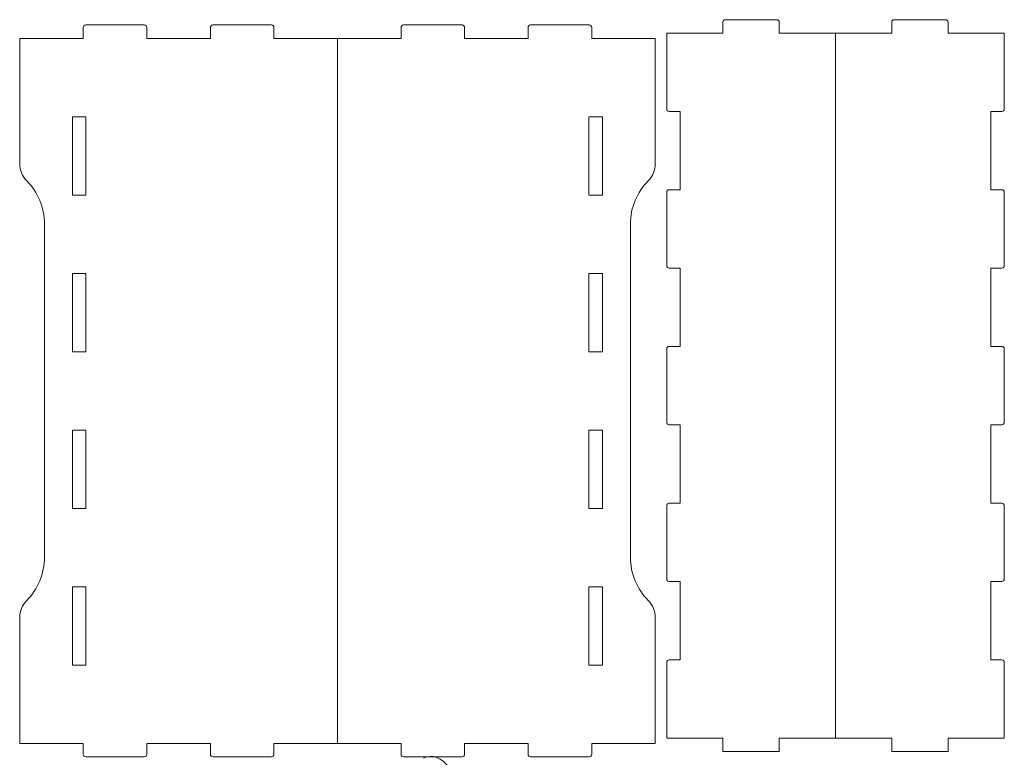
# Model space of a CAD drawing. Header units: millimetres. Extents: x -217 to 217, y -207 to 231.
# Tile 8 of 9: x 1 to 217, y -92 to 69. Entities that reach past the tile are written whole.
import ezdxf

# ---------------------------------------------------------------- set-up
doc = ezdxf.new("R2010")
doc.units = ezdxf.units.MM
doc.header["$MEASUREMENT"] = 0
doc.layers.add('Layer 1', color=7, linetype='Continuous')

msp = doc.modelspace()

# ---------------------------------------------------------------- linework, layer by layer
at = {"layer": 'Layer 1', "color": 250, "lineweight": 9}
for points in [[(155.7256, 69.2569), (155.4276, 69.2569), (155.1819, 69.0113), (155.1819, 68.7132)], [(166.9685, 69.2569), (166.9685, 69.2569), (155.7256, 69.2569), (155.7256, 69.2569)], [(167.5122, 68.7132), (167.5122, 69.0127), (167.2665, 69.2569), (166.9685, 69.2569)], [(192.1509, 68.7132), (192.1509, 69.0127), (192.3965, 69.2569), (192.6945, 69.2569)], [(192.6945, 69.2569), (192.6945, 69.2569), (203.9374, 69.2569), (203.9374, 69.2569)], [(203.9374, 69.2569), (204.2355, 69.2569), (204.4811, 69.0113), (204.4811, 68.7132)], [(15.6427, 68.1066), (15.3434, 68.1066), (15.099, 67.862), (15.099, 67.563)], [(28.4731, 68.1066), (28.4731, 68.1066), (15.6427, 68.1066), (15.6427, 68.1066)], [(29.0167, 67.563), (29.0167, 67.8624), (28.7724, 68.1066), (28.4731, 68.1066)], [(43.4781, 68.1066), (43.1788, 68.1066), (42.9345, 67.862), (42.9345, 67.563)], [(56.3085, 68.1066), (56.3085, 68.1066), (43.4781, 68.1066), (43.4781, 68.1066)], [(56.8522, 67.563), (56.8522, 67.8624), (56.6079, 68.1066), (56.3085, 68.1066)], [(84.6876, 67.563), (84.6876, 67.8624), (84.9319, 68.1066), (85.2313, 68.1066)], [(85.2313, 68.1066), (85.2313, 68.1066), (98.0617, 68.1066), (98.0617, 68.1066)], [(98.0617, 68.1066), (98.361, 68.1066), (98.6053, 67.862), (98.6053, 67.563)], [(112.5231, 67.563), (112.5231, 67.8624), (112.7674, 68.1066), (113.0667, 68.1066)], [(113.0667, 68.1066), (113.0667, 68.1066), (125.8971, 68.1066), (125.8971, 68.1066)], [(125.8971, 68.1066), (126.1964, 68.1066), (126.4408, 67.862), (126.4408, 67.563)], [(142.8626, 49.7069), (142.8626, 49.4088), (143.1068, 49.1632), (143.4062, 49.1632)], [(216.8005, 49.7069), (216.8005, 49.4088), (216.5562, 49.1632), (216.2568, 49.1632)], [(143.4062, 32.0053), (143.1082, 32.0053), (142.8626, 31.7596), (142.8626, 31.4616)], [(142.8626, 31.4616), (142.8626, 31.4616), (142.8626, 15.4019), (142.8626, 15.4019)], [(216.2568, 32.0053), (216.5548, 32.0053), (216.8005, 31.7596), (216.8005, 31.4616)], [(216.8005, 31.4616), (216.8005, 31.4616), (216.8005, 15.4019), (216.8005, 15.4019)], [(6.6179, 24.4508), (6.6179, 24.4508), (6.6179, -48.3998), (6.6179, -48.3998)], [(134.9219, 24.4508), (134.9219, 24.4508), (134.9219, -48.3998), (134.9219, -48.3998)], [(142.8626, 15.4019), (142.8626, 15.1038), (143.1068, 14.8582), (143.4062, 14.8582)], [(216.8005, 15.4019), (216.8005, 15.1038), (216.5562, 14.8582), (216.2568, 14.8582)], [(143.4062, -2.2997), (143.1082, -2.2997), (142.8626, -2.5454), (142.8626, -2.8434)], [(142.8626, -2.8434), (142.8626, -2.8434), (142.8626, -18.914), (142.8626, -18.914)], [(216.2568, -2.2997), (216.5548, -2.2997), (216.8005, -2.5454), (216.8005, -2.8434)], [(216.8005, -2.8434), (216.8005, -2.8434), (216.8005, -18.914), (216.8005, -18.914)], [(142.8626, -18.914), (142.8626, -19.2121), (143.1068, -19.4577), (143.4062, -19.4577)], [(216.8005, -18.914), (216.8005, -19.2121), (216.5562, -19.4577), (216.2568, -19.4577)], [(143.4062, -36.6156), (143.1082, -36.6156), (142.8626, -36.8612), (142.8626, -37.1593)], [(216.2568, -36.6156), (216.5548, -36.6156), (216.8005, -36.8612), (216.8005, -37.1593)], [(142.8626, -37.1593), (142.8626, -37.1593), (142.8626, -53.219), (142.8626, -53.219)], [(216.8005, -37.1593), (216.8005, -37.1593), (216.8005, -53.219), (216.8005, -53.219)], [(142.8626, -53.219), (142.8626, -53.517), (143.1068, -53.7627), (143.4062, -53.7627)], [(216.8005, -53.219), (216.8005, -53.517), (216.5562, -53.7627), (216.2568, -53.7627)], [(143.4062, -70.9206), (143.1082, -70.9206), (142.8626, -71.1662), (142.8626, -71.4643)], [(216.2568, -70.9206), (216.5548, -70.9206), (216.8005, -71.1662), (216.8005, -71.4643)], [(15.099, -91.621), (15.099, -91.9201), (15.3436, -92.1647), (15.6427, -92.1647)], [(15.6427, -92.1647), (15.6427, -92.1647), (28.4731, -92.1647), (28.4731, -92.1647)], [(28.4731, -92.1647), (28.7722, -92.1647), (29.0167, -91.9205), (29.0167, -91.621)], [(42.9345, -91.621), (42.9345, -91.9201), (43.179, -92.1647), (43.4781, -92.1647)], [(43.4781, -92.1647), (43.4781, -92.1647), (56.3085, -92.1647), (56.3085, -92.1647)], [(56.3085, -92.1647), (56.6076, -92.1647), (56.8522, -91.9205), (56.8522, -91.621)], [(85.2313, -92.1647), (84.9322, -92.1647), (84.6876, -91.9205), (84.6876, -91.621)], [(98.0617, -92.1647), (98.0617, -92.1647), (85.2313, -92.1647), (85.2313, -92.1647)], [(98.6053, -91.621), (98.6053, -91.9201), (98.3608, -92.1647), (98.0617, -92.1647)], [(113.0667, -92.1647), (112.7676, -92.1647), (112.5231, -91.9205), (112.5231, -91.621)], [(125.8971, -92.1647), (125.8971, -92.1647), (113.0667, -92.1647), (113.0667, -92.1647)], [(126.4408, -91.621), (126.4408, -91.9201), (126.1962, -92.1647), (125.8971, -92.1647)]]:
    msp.add_open_spline(points, degree=3, dxfattribs=at)
for points, knots in [([(15.099, 67.563), (15.099, 67.563), (15.099, 65.1708), (15.099, 65.1708), (15.099, 65.1708), (1.1813, 65.1708), (1.1813, 65.1708), (1.1813, 65.1708), (1.1813, 37.7675), (1.1813, 37.7675)], [0, 0, 0, 0, 0.33333333, 0.33333333, 0.33333333, 0.66666667, 0.66666667, 0.66666667, 1, 1, 1, 1]), ([(42.9345, 67.563), (42.9345, 67.563), (42.9345, 65.1708), (42.9345, 65.1708), (42.9345, 65.1708), (29.0167, 65.1708), (29.0167, 65.1708), (29.0167, 65.1708), (29.0167, 67.563), (29.0167, 67.563)], [0, 0, 0, 0, 0.33333333, 0.33333333, 0.33333333, 0.66666667, 0.66666667, 0.66666667, 1, 1, 1, 1]), ([(70.7699, 65.1708), (70.7699, 65.1708), (56.8522, 65.1708), (56.8522, 65.1708), (56.8522, 65.1708), (56.8522, 67.563), (56.8522, 67.563)], [0, 0, 0, 0, 0.5, 0.5, 0.5, 1, 1, 1, 1]), ([(70.7699, -89.2289), (70.7699, -89.2289), (70.7699, 65.1708), (70.7699, 65.1708), (70.7699, 65.1708), (84.6876, 65.1708), (84.6876, 65.1708), (84.6876, 65.1708), (84.6876, 67.563), (84.6876, 67.563)], [0, 0, 0, 0, 0.33333333, 0.33333333, 0.33333333, 0.66666667, 0.66666667, 0.66666667, 1, 1, 1, 1]), ([(98.6053, 67.563), (98.6053, 67.563), (98.6053, 65.1708), (98.6053, 65.1708), (98.6053, 65.1708), (112.5231, 65.1708), (112.5231, 65.1708), (112.5231, 65.1708), (112.5231, 67.563), (112.5231, 67.563)], [0, 0, 0, 0, 0.33333333, 0.33333333, 0.33333333, 0.66666667, 0.66666667, 0.66666667, 1, 1, 1, 1]), ([(126.4408, 67.563), (126.4408, 67.563), (126.4408, 65.1708), (126.4408, 65.1708), (126.4408, 65.1708), (140.3585, 65.1708), (140.3585, 65.1708), (140.3585, 65.1708), (140.3585, 37.7675), (140.3585, 37.7675)], [0, 0, 0, 0, 0.33333333, 0.33333333, 0.33333333, 0.66666667, 0.66666667, 0.66666667, 1, 1, 1, 1]), ([(155.1819, 68.7132), (155.1819, 68.7132), (155.1819, 66.3211), (155.1819, 66.3211), (155.1819, 66.3211), (142.8626, 66.3211), (142.8626, 66.3211), (142.8626, 66.3211), (142.8626, 49.7069), (142.8626, 49.7069)], [0, 0, 0, 0, 0.33333333, 0.33333333, 0.33333333, 0.66666667, 0.66666667, 0.66666667, 1, 1, 1, 1]), ([(179.8315, 66.3211), (179.8315, 66.3211), (167.5122, 66.3211), (167.5122, 66.3211), (167.5122, 66.3211), (167.5122, 68.7132), (167.5122, 68.7132)], [0, 0, 0, 0, 0.5, 0.5, 0.5, 1, 1, 1, 1]), ([(179.8315, -88.0785), (179.8315, -88.0785), (179.8315, 66.3211), (179.8315, 66.3211), (179.8315, 66.3211), (192.1509, 66.3211), (192.1509, 66.3211), (192.1509, 66.3211), (192.1509, 68.7132), (192.1509, 68.7132)], [0, 0, 0, 0, 0.33333333, 0.33333333, 0.33333333, 0.66666667, 0.66666667, 0.66666667, 1, 1, 1, 1]), ([(204.4811, 68.7132), (204.4811, 68.7132), (204.4811, 66.3211), (204.4811, 66.3211), (204.4811, 66.3211), (216.8005, 66.3211), (216.8005, 66.3211), (216.8005, 66.3211), (216.8005, 49.7069), (216.8005, 49.7069)], [0, 0, 0, 0, 0.33333333, 0.33333333, 0.33333333, 0.66666667, 0.66666667, 0.66666667, 1, 1, 1, 1]), ([(15.6971, 30.8551), (15.6971, 30.8551), (12.7613, 30.8551), (12.7613, 30.8551), (12.7613, 30.8551), (12.7613, 48.013), (12.7613, 48.013), (12.7613, 48.013), (15.6971, 48.013), (15.6971, 48.013), (15.6971, 48.013), (15.6971, 30.8551), (15.6971, 30.8551)], [0, 0, 0, 0, 0.25, 0.25, 0.25, 0.5, 0.5, 0.5, 0.75, 0.75, 0.75, 1, 1, 1, 1]), ([(125.8427, 30.8551), (125.8427, 30.8551), (128.7785, 30.8551), (128.7785, 30.8551), (128.7785, 30.8551), (128.7785, 48.013), (128.7785, 48.013), (128.7785, 48.013), (125.8427, 48.013), (125.8427, 48.013), (125.8427, 48.013), (125.8427, 30.8551), (125.8427, 30.8551)], [0, 0, 0, 0, 0.25, 0.25, 0.25, 0.5, 0.5, 0.5, 0.75, 0.75, 0.75, 1, 1, 1, 1]), ([(143.4062, 49.1632), (143.4062, 49.1632), (145.7984, 49.1632), (145.7984, 49.1632), (145.7984, 49.1632), (145.7984, 32.0053), (145.7984, 32.0053), (145.7984, 32.0053), (143.4062, 32.0053), (143.4062, 32.0053)], [0, 0, 0, 0, 0.33333333, 0.33333333, 0.33333333, 0.66666667, 0.66666667, 0.66666667, 1, 1, 1, 1]), ([(216.2568, 49.1632), (216.2568, 49.1632), (213.8647, 49.1632), (213.8647, 49.1632), (213.8647, 49.1632), (213.8647, 32.0053), (213.8647, 32.0053), (213.8647, 32.0053), (216.2568, 32.0053), (216.2568, 32.0053)], [0, 0, 0, 0, 0.33333333, 0.33333333, 0.33333333, 0.66666667, 0.66666667, 0.66666667, 1, 1, 1, 1]), ([(1.1813, 37.7675), (1.1813, 36.2897), (1.7006, 35.0181), (2.7349, 33.9625), (5.1367, 31.5114), (6.6179, 28.154), (6.6179, 24.4508)], [0, 0, 0, 0, 0.5, 0.5, 0.5, 1, 1, 1, 1]), ([(140.3585, 37.7675), (140.3585, 36.2897), (139.8392, 35.0181), (138.8049, 33.9625), (136.4031, 31.5114), (134.9219, 28.154), (134.9219, 24.4508)], [0, 0, 0, 0, 0.5, 0.5, 0.5, 1, 1, 1, 1]), ([(15.6971, 13.708), (15.6971, 13.708), (15.6971, -3.4499), (15.6971, -3.4499), (15.6971, -3.4499), (12.7613, -3.4499), (12.7613, -3.4499), (12.7613, -3.4499), (12.7613, 13.708), (12.7613, 13.708), (12.7613, 13.708), (15.6971, 13.708), (15.6971, 13.708)], [0, 0, 0, 0, 0.25, 0.25, 0.25, 0.5, 0.5, 0.5, 0.75, 0.75, 0.75, 1, 1, 1, 1]), ([(125.8427, 13.708), (125.8427, 13.708), (125.8427, -3.4499), (125.8427, -3.4499), (125.8427, -3.4499), (128.7785, -3.4499), (128.7785, -3.4499), (128.7785, -3.4499), (128.7785, 13.708), (128.7785, 13.708), (128.7785, 13.708), (125.8427, 13.708), (125.8427, 13.708)], [0, 0, 0, 0, 0.25, 0.25, 0.25, 0.5, 0.5, 0.5, 0.75, 0.75, 0.75, 1, 1, 1, 1]), ([(143.4062, 14.8582), (143.4062, 14.8582), (145.7984, 14.8582), (145.7984, 14.8582), (145.7984, 14.8582), (145.7984, -2.2997), (145.7984, -2.2997), (145.7984, -2.2997), (143.4062, -2.2997), (143.4062, -2.2997)], [0, 0, 0, 0, 0.33333333, 0.33333333, 0.33333333, 0.66666667, 0.66666667, 0.66666667, 1, 1, 1, 1]), ([(216.2568, 14.8582), (216.2568, 14.8582), (213.8647, 14.8582), (213.8647, 14.8582), (213.8647, 14.8582), (213.8647, -2.2997), (213.8647, -2.2997), (213.8647, -2.2997), (216.2568, -2.2997), (216.2568, -2.2997)], [0, 0, 0, 0, 0.33333333, 0.33333333, 0.33333333, 0.66666667, 0.66666667, 0.66666667, 1, 1, 1, 1]), ([(15.6971, -20.6078), (15.6971, -20.6078), (15.6971, -37.7658), (15.6971, -37.7658), (15.6971, -37.7658), (12.7613, -37.7658), (12.7613, -37.7658), (12.7613, -37.7658), (12.7613, -20.6078), (12.7613, -20.6078), (12.7613, -20.6078), (15.6971, -20.6078), (15.6971, -20.6078)], [0, 0, 0, 0, 0.25, 0.25, 0.25, 0.5, 0.5, 0.5, 0.75, 0.75, 0.75, 1, 1, 1, 1]), ([(125.8427, -20.6078), (125.8427, -20.6078), (125.8427, -37.7658), (125.8427, -37.7658), (125.8427, -37.7658), (128.7785, -37.7658), (128.7785, -37.7658), (128.7785, -37.7658), (128.7785, -20.6078), (128.7785, -20.6078), (128.7785, -20.6078), (125.8427, -20.6078), (125.8427, -20.6078)], [0, 0, 0, 0, 0.25, 0.25, 0.25, 0.5, 0.5, 0.5, 0.75, 0.75, 0.75, 1, 1, 1, 1]), ([(143.4062, -19.4577), (143.4062, -19.4577), (145.7984, -19.4577), (145.7984, -19.4577), (145.7984, -19.4577), (145.7984, -36.6156), (145.7984, -36.6156), (145.7984, -36.6156), (143.4062, -36.6156), (143.4062, -36.6156)], [0, 0, 0, 0, 0.33333333, 0.33333333, 0.33333333, 0.66666667, 0.66666667, 0.66666667, 1, 1, 1, 1]), ([(216.2568, -19.4577), (216.2568, -19.4577), (213.8647, -19.4577), (213.8647, -19.4577), (213.8647, -19.4577), (213.8647, -36.6156), (213.8647, -36.6156), (213.8647, -36.6156), (216.2568, -36.6156), (216.2568, -36.6156)], [0, 0, 0, 0, 0.33333333, 0.33333333, 0.33333333, 0.66666667, 0.66666667, 0.66666667, 1, 1, 1, 1]), ([(6.6179, -48.3998), (6.6179, -52.103), (5.1366, -55.4603), (2.7349, -57.9116), (1.7006, -58.967), (1.1813, -60.2389), (1.1813, -61.7165)], [0, 0, 0, 0, 0.5, 0.5, 0.5, 1, 1, 1, 1]), ([(134.9219, -48.3998), (134.9219, -52.103), (136.4032, -55.4603), (138.8049, -57.9116), (139.8392, -58.967), (140.3585, -60.2389), (140.3585, -61.7165)], [0, 0, 0, 0, 0.5, 0.5, 0.5, 1, 1, 1, 1]), ([(143.4062, -53.7627), (143.4062, -53.7627), (145.7984, -53.7627), (145.7984, -53.7627), (145.7984, -53.7627), (145.7984, -70.9206), (145.7984, -70.9206), (145.7984, -70.9206), (143.4062, -70.9206), (143.4062, -70.9206)], [0, 0, 0, 0, 0.33333333, 0.33333333, 0.33333333, 0.66666667, 0.66666667, 0.66666667, 1, 1, 1, 1]), ([(216.2568, -53.7627), (216.2568, -53.7627), (213.8647, -53.7627), (213.8647, -53.7627), (213.8647, -53.7627), (213.8647, -70.9206), (213.8647, -70.9206), (213.8647, -70.9206), (216.2568, -70.9206), (216.2568, -70.9206)], [0, 0, 0, 0, 0.33333333, 0.33333333, 0.33333333, 0.66666667, 0.66666667, 0.66666667, 1, 1, 1, 1]), ([(15.6971, -54.9128), (15.6971, -54.9128), (15.6971, -72.0708), (15.6971, -72.0708), (15.6971, -72.0708), (12.7613, -72.0708), (12.7613, -72.0708), (12.7613, -72.0708), (12.7613, -54.9128), (12.7613, -54.9128), (12.7613, -54.9128), (15.6971, -54.9128), (15.6971, -54.9128)], [0, 0, 0, 0, 0.25, 0.25, 0.25, 0.5, 0.5, 0.5, 0.75, 0.75, 0.75, 1, 1, 1, 1]), ([(125.8427, -54.9128), (125.8427, -54.9128), (125.8427, -72.0708), (125.8427, -72.0708), (125.8427, -72.0708), (128.7785, -72.0708), (128.7785, -72.0708), (128.7785, -72.0708), (128.7785, -54.9128), (128.7785, -54.9128), (128.7785, -54.9128), (125.8427, -54.9128), (125.8427, -54.9128)], [0, 0, 0, 0, 0.25, 0.25, 0.25, 0.5, 0.5, 0.5, 0.75, 0.75, 0.75, 1, 1, 1, 1]), ([(1.1813, -61.7165), (1.1813, -61.7165), (1.1813, -89.2289), (1.1813, -89.2289), (1.1813, -89.2289), (15.099, -89.2289), (15.099, -89.2289), (15.099, -89.2289), (15.099, -91.621), (15.099, -91.621)], [0, 0, 0, 0, 0.33333333, 0.33333333, 0.33333333, 0.66666667, 0.66666667, 0.66666667, 1, 1, 1, 1]), ([(140.3585, -61.7165), (140.3585, -61.7165), (140.3585, -89.2289), (140.3585, -89.2289), (140.3585, -89.2289), (126.4408, -89.2289), (126.4408, -89.2289), (126.4408, -89.2289), (126.4408, -91.621), (126.4408, -91.621)], [0, 0, 0, 0, 0.33333333, 0.33333333, 0.33333333, 0.66666667, 0.66666667, 0.66666667, 1, 1, 1, 1]), ([(142.8626, -71.4643), (142.8626, -71.4643), (142.8626, -88.0785), (142.8626, -88.0785), (142.8626, -88.0785), (155.1819, -88.0785), (155.1819, -88.0785), (155.1819, -88.0785), (155.1819, -91.0143), (155.1819, -91.0143), (155.1819, -91.0143), (167.5122, -91.0143), (167.5122, -91.0143), (167.5122, -91.0143), (167.5122, -88.0785), (167.5122, -88.0785), (167.5122, -88.0785), (179.8315, -88.0785), (179.8315, -88.0785)], [0, 0, 0, 0, 0.16666667, 0.16666667, 0.16666667, 0.33333333, 0.33333333, 0.33333333, 0.5, 0.5, 0.5, 0.66666667, 0.66666667, 0.66666667, 0.83333333, 0.83333333, 0.83333333, 1, 1, 1, 1]), ([(216.8005, -71.4643), (216.8005, -71.4643), (216.8005, -88.0785), (216.8005, -88.0785), (216.8005, -88.0785), (204.4811, -88.0785), (204.4811, -88.0785), (204.4811, -88.0785), (204.4811, -91.0143), (204.4811, -91.0143), (204.4811, -91.0143), (192.1509, -91.0143), (192.1509, -91.0143), (192.1509, -91.0143), (192.1509, -88.0785), (192.1509, -88.0785), (192.1509, -88.0785), (179.8315, -88.0785), (179.8315, -88.0785)], [0, 0, 0, 0, 0.16666667, 0.16666667, 0.16666667, 0.33333333, 0.33333333, 0.33333333, 0.5, 0.5, 0.5, 0.66666667, 0.66666667, 0.66666667, 0.83333333, 0.83333333, 0.83333333, 1, 1, 1, 1]), ([(29.0167, -91.621), (29.0167, -91.621), (29.0167, -89.2289), (29.0167, -89.2289), (29.0167, -89.2289), (42.9345, -89.2289), (42.9345, -89.2289), (42.9345, -89.2289), (42.9345, -91.621), (42.9345, -91.621)], [0, 0, 0, 0, 0.33333333, 0.33333333, 0.33333333, 0.66666667, 0.66666667, 0.66666667, 1, 1, 1, 1]), ([(56.8522, -91.621), (56.8522, -91.621), (56.8522, -89.2289), (56.8522, -89.2289), (56.8522, -89.2289), (70.7699, -89.2289), (70.7699, -89.2289)], [0, 0, 0, 0, 0.5, 0.5, 0.5, 1, 1, 1, 1]), ([(84.6876, -91.621), (84.6876, -91.621), (84.6876, -89.2289), (84.6876, -89.2289), (84.6876, -89.2289), (70.7699, -89.2289), (70.7699, -89.2289)], [0, 0, 0, 0, 0.5, 0.5, 0.5, 1, 1, 1, 1]), ([(112.5231, -91.621), (112.5231, -91.621), (112.5231, -89.2289), (112.5231, -89.2289), (112.5231, -89.2289), (98.6053, -89.2289), (98.6053, -89.2289), (98.6053, -89.2289), (98.6053, -91.621), (98.6053, -91.621)], [0, 0, 0, 0, 0.33333333, 0.33333333, 0.33333333, 0.66666667, 0.66666667, 0.66666667, 1, 1, 1, 1]), ([(120.8815, -95.6578), (116.4213, -92.3754), (104.1365, -94.9775), (100.8075, -98.7695), (100.1792, -99.4851), (99.5219, -100.6959), (99.1555, -101.8128), (99.0466, -102.1448), (98.8098, -101.7403), (98.1896, -100.1629), (97.1317, -97.4725), (96.4443, -96.1454), (95.3623, -94.7056), (93.5231, -92.2578), (91.5694, -91.4965), (89.6417, -92.4765)], [0, 0, 0, 0, 0.2, 0.2, 0.2, 0.4, 0.4, 0.4, 0.6, 0.6, 0.6, 0.8, 0.8, 0.8, 1, 1, 1, 1])]:
    msp.add_open_spline(points, degree=3, knots=knots, dxfattribs=at)

doc.saveas('drawing.dxf')
